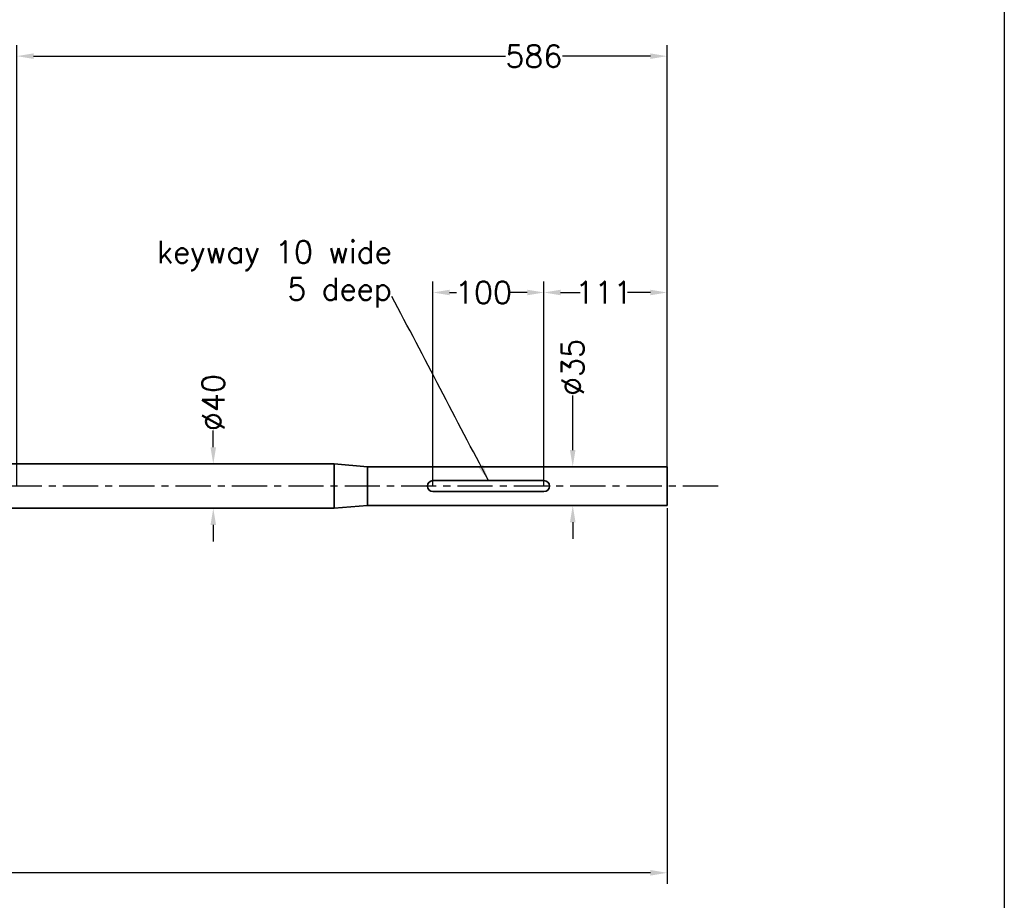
# Model space of a CAD drawing. Header units: millimetres. Extents: x 4693 to 7443, y -20 to 1980.
# Tile 3 of 4: x 6506 to 7393, y 395 to 1188. Entities that reach past the tile are written whole.
import ezdxf

# ---------------------------------------------------------------- set-up
doc = ezdxf.new("R2010")
doc.units = ezdxf.units.MM
doc.header["$MEASUREMENT"] = 0
doc.header["$PDMODE"] = 34
doc.header["$PDSIZE"] = 5
doc.linetypes.add('CENTER', pattern=[50.8, 31.75, -6.35, 6.35, -6.35])
doc.layers.get('DEFPOINTS').update_dxf_attribs({"linetype": 'CONTINUOUS'})
doc.layers.add('CENTER', color=8, linetype='CENTER')
doc.layers.add('RAMME', color=7, linetype='CONTINUOUS')
doc.layers.add('DIMS', color=7, linetype='CONTINUOUS', lineweight=15)
doc.layers.add('STOCK', color=5, linetype='CONTINUOUS', lineweight=35)
doc.styles.add('ROMANS', font='romans')
doc.dimstyles.new('Text 20', dxfattribs={"dimtxt": 20, "dimasz": 15, "dimexe": 10, "dimexo": 0, "dimgap": 0, "dimtad": 0, "dimdsep": 46, "dimtxsty": 'ROMANS', "dimcen": 10, "dimazin": 2, "dimtfac": 0.65, "dimtofl": 0, "dimtmove": 0, "dimatfit": 0, "dimfxl": 1, "dimtolj": 1, "dimarcsym": 0})

# ---------------------------------------------------------------- blocks, each defined once
blk = doc.blocks.new('*D25')
at = {"layer": 'DEFPOINTS', "color": 0, "transparency": 16777216}
for p in [(6621, 788), (6680, 788), (6621, 748)]:
    blk.add_point(p, dxfattribs=at)
at = {"layer": 'DIMS', "color": 0, "lineweight": -2, "transparency": 16777216}
for p, q in [((6680, 803), (6680, 818)), ((6621, 788), (6690, 788)), ((6621, 748), (6690, 748)), ((6680, 733), (6680, 718))]:
    blk.add_line(p, q, dxfattribs=at)
at = {"layer": 'DIMS', "color": 0, "transparency": 16777216}
for points in [[(6677.5, 803), (6682.5, 803), (6680, 788)], [(6677.5, 733), (6682.5, 733), (6680, 748)]]:
    blk.add_solid(points, dxfattribs=at)
at = {"layer": 'DIMS', "color": 0, "transparency": 16777216, "insert": (6680, 843.24), "char_height": 20, "attachment_point": 5, "rotation": 90, "style": 'ROMANS'}
blk.add_mtext('\\A1;%%C40', dxfattribs=at)
blk = doc.blocks.new('*D8')
at = {"layer": 'DEFPOINTS', "color": 0, "transparency": 16777216}
for p in [(7089, 785.5), (7004, 750.5), (7089, 750.5)]:
    blk.add_point(p, dxfattribs=at)
at = {"layer": 'DIMS', "color": 0, "lineweight": -2, "transparency": 16777216}
for p, q in [((7004, 800.5), (7004, 849.76)), ((7089, 785.5), (6994, 785.5)), ((7089, 750.5), (6994, 750.5)), ((7004, 735.5), (7004, 720.5))]:
    blk.add_line(p, q, dxfattribs=at)
at = {"layer": 'DIMS', "color": 0, "transparency": 16777216}
for points in [[(7001.5, 800.5), (7006.5, 800.5), (7004, 785.5)], [(7001.5, 735.5), (7006.5, 735.5), (7004, 750.5)]]:
    blk.add_solid(points, dxfattribs=at)
at = {"layer": 'DIMS', "color": 0, "transparency": 16777216, "insert": (7004, 875), "char_height": 20, "attachment_point": 5, "rotation": 90, "style": 'ROMANS'}
blk.add_mtext('\\A1;%%C35', dxfattribs=at)
blk = doc.blocks.new('*D9')
at = {"layer": 'DEFPOINTS', "color": 0, "transparency": 16777216}
for p in [(7089, 1155.5), (7089, 788), (6503, 768)]:
    blk.add_point(p, dxfattribs=at)
at = {"layer": 'DIMS', "color": 0, "lineweight": -2, "transparency": 16777216}
for p, q in [((6503, 768), (6503, 1165.5)), ((7089, 788), (7089, 1165.5)), ((6518, 1155.5), (6943.29, 1155.5)), ((7074, 1155.5), (6994.71, 1155.5))]:
    blk.add_line(p, q, dxfattribs=at)
at = {"layer": 'DIMS', "color": 0, "transparency": 16777216}
for points in [[(6518, 1158), (6518, 1153), (6503, 1155.5)], [(7074, 1158), (7074, 1153), (7089, 1155.5)]]:
    blk.add_solid(points, dxfattribs=at)
at = {"layer": 'DIMS', "color": 0, "transparency": 16777216, "insert": (6969, 1155.5), "char_height": 20, "attachment_point": 5, "style": 'ROMANS'}
blk.add_mtext('\\A1;586', dxfattribs=at)
blk = doc.blocks.new('*D36')
at = {"layer": 'DEFPOINTS', "color": 0, "transparency": 16777216}
for p in [(5803, 754), (7089, 748), (5803, 419.5)]:
    blk.add_point(p, dxfattribs=at)
at = {"layer": 'DIMS', "color": 0, "lineweight": -2, "transparency": 16777216}
for p, q in [((5803, 754), (5803, 409.5)), ((7089, 748), (7089, 409.5)), ((5818, 419.5), (6386.69, 419.5)), ((7074, 419.5), (6454.31, 419.5))]:
    blk.add_line(p, q, dxfattribs=at)
at = {"layer": 'DIMS', "color": 0, "transparency": 16777216}
for points in [[(5818, 422), (5818, 417), (5803, 419.5)], [(7074, 422), (7074, 417), (7089, 419.5)]]:
    blk.add_solid(points, dxfattribs=at)
at = {"layer": 'DIMS', "color": 0, "transparency": 16777216, "insert": (6420.5, 419.5), "char_height": 20, "attachment_point": 5, "style": 'ROMANS'}
blk.add_mtext('\\A1;1286', dxfattribs=at)
blk = doc.blocks.new('*D10')
at = {"layer": 'DEFPOINTS', "color": 0, "transparency": 16777216}
for p in [(6978, 942.5), (7089, 785.5), (6978, 768)]:
    blk.add_point(p, dxfattribs=at)
at = {"layer": 'DIMS', "color": 0, "lineweight": -2, "transparency": 16777216}
for p, q in [((6978, 768), (6978, 952.5)), ((7089, 785.5), (7089, 952.5)), ((6993, 942.5), (7010.57, 942.5)), ((7074, 942.5), (7053.43, 942.5))]:
    blk.add_line(p, q, dxfattribs=at)
at = {"layer": 'DIMS', "color": 0, "transparency": 16777216}
for points in [[(6993, 945), (6993, 940), (6978, 942.5)], [(7074, 945), (7074, 940), (7089, 942.5)]]:
    blk.add_solid(points, dxfattribs=at)
at = {"layer": 'DIMS', "color": 0, "transparency": 16777216, "insert": (7032, 942.5), "char_height": 20, "attachment_point": 5, "style": 'ROMANS'}
blk.add_mtext('\\A1;111', dxfattribs=at)
blk = doc.blocks.new('*D11')
at = {"layer": 'DEFPOINTS', "color": 0, "transparency": 16777216}
for p in [(6878, 942.5), (6878, 768), (6978, 768)]:
    blk.add_point(p, dxfattribs=at)
at = {"layer": 'DIMS', "color": 0, "lineweight": -2, "transparency": 16777216}
for p, q in [((6878, 768), (6878, 952.5)), ((6978, 768), (6978, 952.5)), ((6893, 942.5), (6899.21, 942.5)), ((6963, 942.5), (6947.79, 942.5))]:
    blk.add_line(p, q, dxfattribs=at)
at = {"layer": 'DIMS', "color": 0, "transparency": 16777216}
for points in [[(6893, 945), (6893, 940), (6878, 942.5)], [(6963, 945), (6963, 940), (6978, 942.5)]]:
    blk.add_solid(points, dxfattribs=at)
at = {"layer": 'DIMS', "color": 0, "transparency": 16777216, "insert": (6923.5, 942.5), "char_height": 20, "attachment_point": 5, "style": 'ROMANS'}
blk.add_mtext('\\A1;100', dxfattribs=at)

msp = doc.modelspace()

# ---------------------------------------------------------------- linework, layer by layer
at = {"layer": 'CENTER'}
msp.add_line((7135, 768), (5603, 768), dxfattribs=at)
at = {"layer": 'RAMME'}
msp.add_line((7393, 1930), (7393, 30), dxfattribs=at)
at = {"layer": 'STOCK'}
for p, q in [((6789, 788), (6453, 788)), ((6789, 768), (6789, 788)), ((6819, 785.5), (6789, 788)), ((7089, 785.5), (6819, 785.5)), ((6819, 768), (6819, 785.5)), ((7089, 768), (7089, 785.5)), ((6978, 773), (6878, 773)), ((6789, 768), (6789, 748)), ((6819, 768), (6819, 750.5)), ((7089, 768), (7089, 750.5)), ((6978, 763), (6878, 763)), ((6789, 748), (6453, 748)), ((6819, 750.5), (6789, 748)), ((7089, 750.5), (6819, 750.5))]:
    msp.add_line(p, q, dxfattribs=at)
for centre, start, end in [((6878, 768), 90, 270), ((6978, 768), 270, 90)]:
    msp.add_arc(centre, 5, start, end, dxfattribs=at)

# ---------------------------------------------------------------- texts
at = {"layer": 'DIMS', "insert": (6841, 929), "char_height": 20, "attachment_point": 9, "style": 'ROMANS'}
msp.add_mtext('\\A1;keyway 10 wide\\P5 deep', dxfattribs=at)

# ---------------------------------------------------------------- dimensions: what is measured, and where the dimension line sits
at = {"layer": 'DIMS'}
for base, p1, p2, picture, middle, dimtype in [((7089, 1155.5), (6503, 768), (7089, 788), '*D9', (6969, 1155.5), 128), ((6878, 942.5), (6978, 768), (6878, 768), '*D11', (6923.5, 942.5), 128), ((6978, 942.5), (7089, 785.5), (6978, 768), '*D10', (7032, 942.5), 128), ((5803, 419.5), (7089, 748), (5803, 754), '*D36', (6420.5, 419.5), 160)]:
    dim = msp.add_linear_dim(base=base, p1=p1, p2=p2, dimstyle='Text 20', dxfattribs=at)
    dim.commit()
    dim.dimension.update_dxf_attribs({"geometry": picture, "text_midpoint": middle, "dimtype": dimtype})
for base, p1, p2, picture, middle in [((7004, 750.5), (7089, 785.5), (7089, 750.5), '*D8', (7004, 875)), ((6680, 788), (6621, 748), (6621, 788), '*D25', (6680, 843.238))]:
    dim = msp.add_linear_dim(base=base, p1=p1, p2=p2, angle=90, text='%%C<>', dimstyle='Text 20', dxfattribs=at)
    dim.commit()
    dim.dimension.update_dxf_attribs({"geometry": picture, "text_midpoint": middle, "dimtype": 128})

# ---------------------------------------------------------------- leaders
at = {"layer": 'DIMS', "path_type": 1, "annotation_type": 0, "has_hookline": 1, "hookline_direction": 1, "text_width": 238.095}
msp.add_leader([(6928, 773), (6841, 939)], dimstyle='Text 20', override={"dimgap": 0, "dimtad": 0}, dxfattribs=at)

doc.saveas('drawing.dxf')
